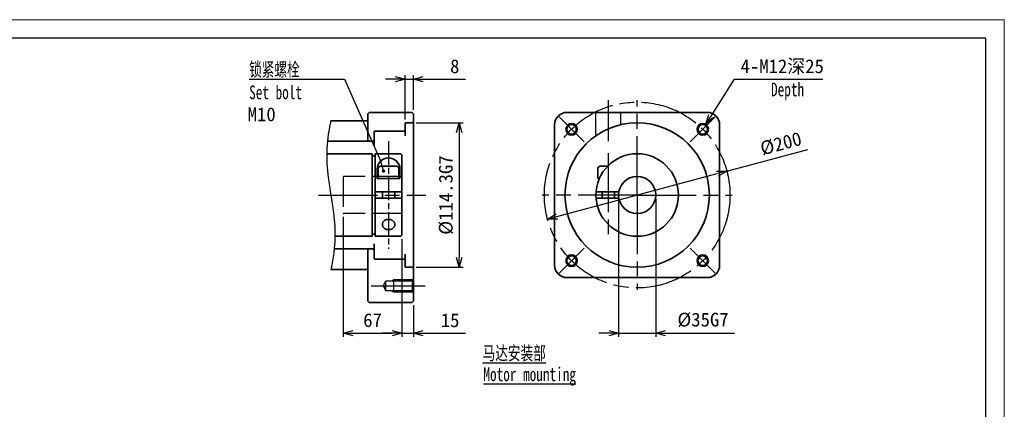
# Model space of a CAD drawing. Header units: millimetres. Extents: x 10021 to 11006, y -467 to 230.
# Tile 3 of 3: x 10379 to 11006, y -18 to 230. Entities that reach past the tile are written whole.
import ezdxf
from ezdxf.enums import TextEntityAlignment as Align

# ---------------------------------------------------------------- set-up
doc = ezdxf.new("R2010")
doc.units = ezdxf.units.MM
doc.linetypes.add('AM_ISO02W050x2', pattern=[3.75, 3, -0.75])
doc.linetypes.add('AM_ISO08W050x2', pattern=[9, 6, -0.75, 1.5, -0.75])
doc.layers.get('0').update_dxf_attribs({"lineweight": 0})
for name, color, linetype, lineweight in [('AM_0', 7, 'Continuous', 50), ('SYMBOL_VR', 7, 'Continuous', 25), ('图框_外框线', 7, 'Continuous', 18)]:
    doc.layers.add(name, color=color, linetype=linetype, lineweight=lineweight)
doc.styles.get("Standard").update_dxf_attribs({"font": 'txt', "width": 0.707})

# ---------------------------------------------------------------- blocks, each defined once
blk = doc.blocks.new('_Open30')
at = {"color": 0, "linetype": 'ByBlock', "lineweight": -2}
for p, q in [((-1, 0.27), (0, 0)), ((0, 0), (-1, -0.27)), ((0, 0), (-1, 0))]:
    blk.add_line(p, q, dxfattribs=at)
blk = doc.blocks.new('A3-123_アダプタタイプ_ブッシュ無し')
at = {"layer": 'SYMBOL_VR'}
h = blk.add_hatch(color=3, dxfattribs=at)
edge = h.paths.add_edge_path(flags=0)
edge.add_arc((-114.71, -34.03), 0.446, 0, 360)
at = {"layer": 'SYMBOL_VR', "color": 3}
for p, q in [((-109.22, -20.96), (-109.22, -9.63)), ((-107.12, -18.44), (-107.12, -9.63)), ((-148.93, -10.63), (-124.67, -10.63)), ((-124.67, -10.63), (-115.37, -31.62)), ((-111.72, -10.63), (-114.22, -10.63)), ((-109.22, -10.63), (-107.12, -10.63)), ((-104.62, -10.63), (-93.87, -10.63)), ((-31.27, -20.04), (-25.31, -10.63)), ((-25.31, -10.63), (-2.81, -10.63)), ((-128.37, -22.39), (-128.43, -22.68)), ((-128.32, -22.1), (-128.37, -22.39)), ((-128.25, -21.8), (-128.32, -22.1)), ((-128.19, -21.51), (-128.25, -21.8)), ((-128.13, -21.22), (-128.19, -21.51)), ((-106.44, -21.75), (-94.44, -21.75)), ((-128.82, -25.03), (-128.86, -25.33)), ((-128.78, -24.74), (-128.82, -25.03)), ((-128.73, -24.44), (-128.78, -24.74)), ((-128.69, -24.15), (-128.73, -24.44)), ((-128.64, -23.85), (-128.69, -24.15)), ((-128.59, -23.56), (-128.64, -23.85)), ((-128.54, -23.27), (-128.59, -23.56)), ((-128.49, -22.97), (-128.54, -23.27)), ((-128.43, -22.68), (-128.49, -22.97)), ((-95.44, -24.25), (-95.44, -56.01)), ((-129.07, -27.41), (-129.09, -27.7)), ((-129.05, -27.11), (-129.07, -27.41)), ((-129.02, -26.81), (-129.05, -27.11)), ((-128.99, -26.52), (-129.02, -26.81)), ((-128.96, -26.22), (-128.99, -26.52)), ((-128.93, -25.92), (-128.96, -26.22)), ((-128.89, -25.63), (-128.93, -25.92)), ((-128.86, -25.33), (-128.89, -25.63)), ((-129.17, -29.19), (-129.18, -29.49)), ((-129.18, -29.49), (-129.18, -29.78)), ((-129.18, -29.78), (-129.18, -30.08)), ((-129.18, -30.08), (-129.18, -30.38)), ((-129.16, -28.89), (-129.17, -29.19)), ((-129.15, -28.6), (-129.16, -28.89)), ((-129.13, -28.3), (-129.15, -28.6)), ((-129.11, -28), (-129.13, -28.3)), ((-129.09, -27.7), (-129.11, -28)), ((-27.29, -34.03), (-6.66, -28.52)), ((-129.18, -30.38), (-129.18, -30.68)), ((-129.18, -30.68), (-129.17, -30.97)), ((-129.17, -30.97), (-129.17, -31.27)), ((-129.17, -31.27), (-129.15, -31.57)), ((-129.15, -31.57), (-129.14, -31.86)), ((-129.14, -31.86), (-129.13, -32.16)), ((-129.13, -32.16), (-129.11, -32.45)), ((-129.11, -32.45), (-129.09, -32.75)), ((-129.09, -32.75), (-129.07, -33.05)), ((-129.07, -33.05), (-129.04, -33.34)), ((-129.04, -33.34), (-129.02, -33.64)), ((-129.02, -33.64), (-128.99, -33.93)), ((-128.99, -33.93), (-128.96, -34.23)), ((-128.96, -34.23), (-128.93, -34.52)), ((-128.93, -34.52), (-128.9, -34.82)), ((-128.9, -34.82), (-128.86, -35.12)), ((-70.54, -45.58), (-29.71, -34.67)), ((-128.86, -35.12), (-128.83, -35.41)), ((-128.83, -35.41), (-128.79, -35.71)), ((-128.79, -35.71), (-128.75, -36)), ((-128.75, -36), (-128.71, -36.3)), ((-128.71, -36.3), (-128.67, -36.59)), ((-128.67, -36.59), (-128.63, -36.89)), ((-128.63, -36.89), (-128.59, -37.18)), ((-128.59, -37.18), (-128.54, -37.48)), ((-128.54, -37.48), (-128.5, -37.77)), ((-128.5, -37.77), (-128.45, -38.07)), ((-128.45, -38.07), (-128.41, -38.36)), ((-128.41, -38.36), (-128.36, -38.65)), ((-128.36, -38.65), (-128.32, -38.95)), ((-128.32, -38.95), (-128.27, -39.24)), ((-128.27, -39.24), (-128.22, -39.54)), ((-128.22, -39.54), (-128.18, -39.83)), ((-128.18, -39.83), (-128.13, -40.13)), ((-128.13, -40.13), (-128.08, -40.42)), ((-128.08, -40.42), (-128.04, -40.72)), ((-128.04, -40.72), (-127.99, -41.01)), ((-127.99, -41.01), (-127.94, -41.31)), ((-127.94, -41.31), (-127.9, -41.6)), ((-127.9, -41.6), (-127.85, -41.9)), ((-127.85, -41.9), (-127.8, -42.19)), ((-127.8, -42.19), (-127.76, -42.49)), ((-127.76, -42.49), (-127.72, -42.78)), ((-54.85, -41.13), (-54.85, -76.23)), ((-45.4, -41.13), (-45.4, -76.23)), ((-127.72, -42.78), (-127.67, -43.07)), ((-127.67, -43.07), (-127.63, -43.37)), ((-127.63, -43.37), (-127.59, -43.66)), ((-127.59, -43.66), (-127.55, -43.96)), ((-127.55, -43.96), (-127.51, -44.25)), ((-127.51, -44.25), (-127.47, -44.55)), ((-127.47, -44.55), (-127.43, -44.85)), ((-127.43, -44.85), (-127.4, -45.14)), ((-127.4, -45.14), (-127.36, -45.44)), ((-127.36, -45.44), (-127.33, -45.73)), ((-127.33, -45.73), (-127.3, -46.03)), ((-127.3, -46.03), (-127.27, -46.32)), ((-127.27, -46.32), (-127.24, -46.62)), ((-127.24, -46.62), (-127.22, -46.91)), ((-127.22, -46.91), (-127.19, -47.21)), ((-127.19, -47.21), (-127.17, -47.51)), ((-127.17, -47.51), (-127.15, -47.8)), ((-124.98, -45.64), (-124.98, -76.23)), ((-127.15, -47.8), (-127.13, -48.1)), ((-127.13, -48.1), (-127.12, -48.39)), ((-127.12, -48.39), (-127.1, -48.69)), ((-127.1, -48.69), (-127.09, -48.99)), ((-127.09, -48.99), (-127.08, -49.28)), ((-127.08, -49.28), (-127.08, -49.58)), ((-127.08, -49.58), (-127.08, -49.88)), ((-127.08, -49.88), (-127.08, -50.17)), ((-127.16, -52.55), (-127.19, -52.85)), ((-127.14, -52.26), (-127.16, -52.55)), ((-127.13, -51.96), (-127.14, -52.26)), ((-127.11, -51.66), (-127.13, -51.96)), ((-127.1, -51.36), (-127.11, -51.66)), ((-127.09, -51.07), (-127.1, -51.36)), ((-127.08, -50.77), (-127.09, -51.07)), ((-127.08, -50.17), (-127.08, -50.47)), ((-127.08, -50.47), (-127.08, -50.77)), ((-110.01, -51.32), (-110.01, -76.23)), ((-110.01, -51.32), (-110.01, -76.23)), ((-127.4, -54.93), (-127.44, -55.22)), ((-127.36, -54.63), (-127.4, -54.93)), ((-127.33, -54.33), (-127.36, -54.63)), ((-127.3, -54.04), (-127.33, -54.33)), ((-127.26, -53.74), (-127.3, -54.04)), ((-127.24, -53.44), (-127.26, -53.74)), ((-127.21, -53.15), (-127.24, -53.44)), ((-127.19, -52.85), (-127.21, -53.15)), ((-127.83, -57.58), (-127.88, -57.87)), ((-127.77, -57.28), (-127.83, -57.58)), ((-127.72, -56.99), (-127.77, -57.28)), ((-127.67, -56.7), (-127.72, -56.99)), ((-127.62, -56.4), (-127.67, -56.7)), ((-127.57, -56.11), (-127.62, -56.4)), ((-127.53, -55.81), (-127.57, -56.11)), ((-127.48, -55.52), (-127.53, -55.81)), ((-127.44, -55.22), (-127.48, -55.52)), ((-128.07, -58.74), (-128.13, -59.03)), ((-128, -58.45), (-128.07, -58.74)), ((-127.94, -58.16), (-128, -58.45)), ((-127.88, -57.87), (-127.94, -58.16)), ((-106.44, -58.51), (-94.44, -58.51)), ((-114.83, -63.23), (-114.12, -62)), ((-107.32, -62), (-114.12, -62)), ((-114.12, -64.46), (-114.12, -62)), ((-112.12, -64.73), (-112.12, -61.73)), ((-114.83, -63.23), (-114.12, -64.46)), ((-107.32, -64.46), (-114.12, -64.46)), ((-107.12, -68.16), (-107.12, -76.23)), ((-122.48, -75.23), (-112.51, -75.23)), ((-112.51, -75.23), (-115.01, -75.23)), ((-110.01, -75.23), (-107.12, -75.23)), ((-104.62, -75.23), (-93.87, -75.23)), ((-57.35, -75.23), (-59.85, -75.23)), ((-54.85, -75.23), (-45.4, -75.23)), ((-42.9, -75.23), (-25.32, -75.23))]:
    blk.add_line(p, q, dxfattribs=at)
at = {"layer": 'SYMBOL_VR', "color": 4, "linetype": 'AM_ISO08W050x2', "ltscale": 2.5}
for p, q in [((-57.48, -15.97), (-57.48, -26.43)), ((-50.12, -40.13), (-50.12, -15.97)), ((-63.65, -26.6), (-70.02, -20.24)), ((-36.6, -26.6), (-30.23, -20.24)), ((-57.48, -29.48), (-57.48, -50.78)), ((-131.28, -40.13), (-103.97, -40.13)), ((-50.12, -40.13), (-74.28, -40.13)), ((-50.12, -40.13), (-25.97, -40.13)), ((-50.12, -40.13), (-50.12, -64.28)), ((-63.65, -53.66), (-70.02, -60.02)), ((-36.6, -53.66), (-30.23, -60.02)), ((-117.83, -63.23), (-104.12, -63.23))]:
    blk.add_line(p, q, dxfattribs=at)
at = {"layer": 'SYMBOL_VR', "color": 4, "lineweight": 35}
for p, q in [((-118.36, -19.12), (-118.68, -19.44)), ((-118.68, -19.44), (-118.68, -26.47)), ((-107.44, -19.12), (-118.36, -19.12)), ((-107.44, -19.12), (-107.12, -19.44)), ((-107.12, -19.44), (-107.12, -67.16)), ((-67.98, -19.12), (-32.27, -19.12)), ((-118.68, -21.22), (-128.13, -21.22)), ((-109.22, -21.96), (-109.22, -25.11)), ((-107.44, -21.75), (-109.01, -21.75)), ((-107.12, -21.43), (-107.44, -21.75)), ((-71.13, -22.27), (-71.13, -57.98)), ((-29.12, -22.27), (-29.12, -57.98)), ((-117.1, -24.06), (-117.1, -27.73)), ((-109.54, -23.85), (-116.89, -23.85)), ((-109.22, -23.53), (-109.54, -23.85)), ((-117.42, -26.47), (-128.99, -26.47)), ((-117.42, -26.47), (-117.1, -26.16)), ((-117.63, -29.63), (-129.18, -29.63)), ((-117.63, -29.63), (-117.63, -50.63)), ((-110.33, -29.63), (-116.84, -29.63)), ((-116.84, -29.63), (-116.84, -50.63)), ((-110.33, -29.63), (-110.01, -29.94)), ((-110.01, -29.94), (-110.01, -50.32)), ((-116.84, -30.15), (-117.63, -30.15)), ((-116.31, -33.56), (-116.31, -35.93)), ((-116.05, -33.09), (-115.51, -32.78)), ((-116.05, -33.09), (-116.05, -35.93)), ((-111.35, -32.78), (-115.51, -32.78)), ((-110.8, -33.09), (-111.35, -32.78)), ((-110.8, -33.09), (-110.8, -35.93)), ((-110.54, -33.56), (-110.54, -35.93)), ((-60.1, -33.09), (-59.56, -32.78)), ((-60.1, -33.09), (-60.1, -35.93)), ((-59.56, -32.78), (-57.62, -32.78)), ((-110.54, -35.93), (-116.31, -35.93)), ((-60.1, -35.93), (-59.75, -35.93)), ((-110.01, -39.34), (-116.84, -39.34)), ((-115, -39.34), (-115, -40.92)), ((-111.85, -39.34), (-111.85, -40.92)), ((-60.6, -39.34), (-54.78, -39.34)), ((-59.05, -39.34), (-59.05, -40.92)), ((-55.9, -39.34), (-55.9, -40.92)), ((-110.01, -40.92), (-116.84, -40.92)), ((-60.6, -40.92), (-54.78, -40.92)), ((-114.99, -47.51), (-115, -47.63)), ((-115, -47.63), (-114.99, -47.74)), ((-114.98, -47.4), (-114.99, -47.51)), ((-114.95, -47.29), (-114.98, -47.4)), ((-114.91, -47.18), (-114.95, -47.29)), ((-114.85, -47.07), (-114.91, -47.18)), ((-114.79, -46.97), (-114.85, -47.07)), ((-114.72, -46.88), (-114.79, -46.97)), ((-114.63, -46.78), (-114.72, -46.88)), ((-114.54, -46.7), (-114.63, -46.78)), ((-114.44, -46.62), (-114.54, -46.7)), ((-114.33, -46.55), (-114.44, -46.62)), ((-114.21, -46.49), (-114.33, -46.55)), ((-114.09, -46.44), (-114.21, -46.49)), ((-113.96, -46.39), (-114.09, -46.44)), ((-113.83, -46.36), (-113.96, -46.39)), ((-113.7, -46.34), (-113.83, -46.36)), ((-113.56, -46.32), (-113.7, -46.34)), ((-113.43, -46.32), (-113.56, -46.32)), ((-113.29, -46.32), (-113.43, -46.32)), ((-113.15, -46.34), (-113.29, -46.32)), ((-113.02, -46.36), (-113.15, -46.34)), ((-112.89, -46.39), (-113.02, -46.36)), ((-112.76, -46.44), (-112.89, -46.39)), ((-112.64, -46.49), (-112.76, -46.44)), ((-112.52, -46.55), (-112.64, -46.49)), ((-112.41, -46.62), (-112.52, -46.55)), ((-112.31, -46.7), (-112.41, -46.62)), ((-112.22, -46.78), (-112.31, -46.7)), ((-112.13, -46.88), (-112.22, -46.78)), ((-112.06, -46.97), (-112.13, -46.88)), ((-112, -47.07), (-112.06, -46.97)), ((-111.95, -47.18), (-112, -47.07)), ((-111.9, -47.29), (-111.95, -47.18)), ((-111.87, -47.4), (-111.9, -47.29)), ((-111.86, -47.51), (-111.87, -47.4)), ((-111.85, -47.63), (-111.86, -47.51)), ((-111.86, -47.74), (-111.85, -47.63)), ((-111.85, -47.63), (-111.85, -47.63)), ((-116.84, -50.11), (-117.63, -50.11)), ((-114.99, -47.74), (-114.98, -47.86)), ((-114.98, -47.86), (-114.95, -47.97)), ((-114.95, -47.97), (-114.91, -48.08)), ((-114.91, -48.08), (-114.85, -48.18)), ((-114.85, -48.18), (-114.79, -48.28)), ((-114.79, -48.28), (-114.72, -48.38)), ((-114.72, -48.38), (-114.63, -48.47)), ((-114.63, -48.47), (-114.54, -48.56)), ((-114.54, -48.56), (-114.44, -48.63)), ((-114.44, -48.63), (-114.33, -48.7)), ((-114.33, -48.7), (-114.21, -48.77)), ((-114.21, -48.77), (-114.09, -48.82)), ((-114.09, -48.82), (-113.96, -48.86)), ((-113.96, -48.86), (-113.83, -48.9)), ((-113.83, -48.9), (-113.7, -48.92)), ((-113.7, -48.92), (-113.56, -48.94)), ((-113.56, -48.94), (-113.43, -48.94)), ((-113.43, -48.94), (-113.29, -48.94)), ((-113.29, -48.94), (-113.15, -48.92)), ((-113.15, -48.92), (-113.02, -48.9)), ((-113.02, -48.9), (-112.89, -48.86)), ((-112.89, -48.86), (-112.76, -48.82)), ((-112.76, -48.82), (-112.64, -48.77)), ((-112.64, -48.77), (-112.52, -48.7)), ((-112.52, -48.7), (-112.41, -48.63)), ((-112.41, -48.63), (-112.31, -48.56)), ((-112.31, -48.56), (-112.22, -48.47)), ((-112.22, -48.47), (-112.13, -48.38)), ((-112.13, -48.38), (-112.06, -48.28)), ((-112.06, -48.28), (-112, -48.18)), ((-112, -48.18), (-111.95, -48.08)), ((-111.95, -48.08), (-111.9, -47.97)), ((-111.9, -47.97), (-111.87, -47.86)), ((-111.87, -47.86), (-111.86, -47.74)), ((-117.63, -50.63), (-127.08, -50.63)), ((-117.1, -56.2), (-117.1, -52.52)), ((-110.33, -50.63), (-116.84, -50.63)), ((-110.33, -50.63), (-110.01, -50.32)), ((-117.42, -53.78), (-127.27, -53.78)), ((-118.68, -67.16), (-118.68, -53.78)), ((-117.42, -53.78), (-117.1, -54.1)), ((-109.22, -58.3), (-109.22, -55.15)), ((-109.54, -56.41), (-116.89, -56.41)), ((-109.22, -56.72), (-109.54, -56.41)), ((-118.68, -59.03), (-128.13, -59.03)), ((-107.44, -58.51), (-109.01, -58.51)), ((-107.12, -58.82), (-107.44, -58.51)), ((-112.12, -61.73), (-112.62, -62)), ((-107.17, -61.73), (-112.12, -61.73)), ((-107.32, -62), (-107.12, -61.66)), ((-107.32, -62), (-107.32, -64.46)), ((-67.98, -61.13), (-32.27, -61.13)), ((-112.12, -64.73), (-112.62, -64.46)), ((-107.17, -64.73), (-112.12, -64.73)), ((-107.32, -64.46), (-107.12, -64.81)), ((-118.68, -67.16), (-118.36, -67.48)), ((-107.44, -67.48), (-118.36, -67.48)), ((-107.44, -67.48), (-107.12, -67.16))]:
    blk.add_line(p, q, dxfattribs=at)
at = {"layer": 'SYMBOL_VR', "color": 6, "linetype": 'AM_ISO02W050x2', "ltscale": 2.5}
for p, q in [((-60.63, -25.04), (-60.63, -19.12)), ((-54.32, -22.23), (-54.32, -19.12)), ((-124.98, -35.61), (-124.98, -44.64)), ((-110.01, -35.4), (-124.77, -35.4)), ((-110.01, -44.85), (-124.77, -44.85))]:
    blk.add_line(p, q, dxfattribs=at)
at = {"layer": 'SYMBOL_VR', "color": 4, "linetype": 'AM_ISO08W050x2'}
for p, q in [((-113.43, -26.47), (-113.43, -53.78)), ((-107.12, -40.13), (-107.12, -40.13))]:
    blk.add_line(p, q, dxfattribs=at)
at = {"layer": 'SYMBOL_VR', "color": 3, "linetype": 'Continuous'}
blk.add_line((-114.82, -33.6), (-115.37, -31.62), dxfattribs=at)
at = {"layer": 'SYMBOL_VR', "color": 4, "linetype": 'AM_ISO08W050x2', "ltscale": 2.5}
blk.add_circle((-50.12, -40.13), 23.63, dxfattribs=at)
at = {"layer": 'SYMBOL_VR', "color": 4, "lineweight": 35}
for centre, radius in [((-50.12, -40.13), 18.38), ((-66.83, -23.42), 1.23), ((-33.41, -23.42), 1.23), ((-50.12, -40.13), 10.5), ((-50.12, -40.13), 4.73), ((-66.83, -56.84), 1.23), ((-33.41, -56.84), 1.23)]:
    blk.add_circle(centre, radius, dxfattribs=at)
for centre, radius, start, end in [((-67.98, -22.27), 3.15, 90, 180), ((-32.27, -22.27), 3.15, 0, 90), ((-109.01, -21.96), 0.21, 90, 180), ((-116.89, -24.06), 0.21, 90, 180), ((-113.43, -33.56), 2.89, 0, 180), ((-116.89, -56.2), 0.21, 180, 270), ((-109.01, -58.3), 0.21, 180, 270), ((-67.98, -57.98), 3.15, 180, 270), ((-32.27, -57.98), 3.15, 270, 0)]:
    blk.add_arc(centre, radius, start, end, dxfattribs=at)
at = {"layer": 'SYMBOL_VR', "color": 3}
for centre in [(-66.83, -23.42), (-33.41, -23.42), (-66.83, -56.84), (-33.41, -56.84)]:
    blk.add_arc(centre, 1.5, 45, 44.99, dxfattribs=at)
at = {"layer": 'SYMBOL_VR', "color": 6, "linetype": 'AM_ISO02W050x2'}
for centre, start, end in [((-124.77, -35.61), 90, 180), ((-124.77, -44.64), 180, 270)]:
    blk.add_arc(centre, 0.21, start, end, dxfattribs=at)
at = {"layer": 'SYMBOL_VR', "color": 3, "xscale": 2.5, "yscale": 2.5, "zscale": 2.5}
for p in [(-109.22, -10.63), (-110.01, -75.23), (-110.01, -75.23), (-54.85, -75.23)]:
    blk.add_blockref('_Open30', p, dxfattribs=at)
at = {"layer": 'SYMBOL_VR', "color": 3}
for p, xscale, yscale, zscale, rotation in [((-107.12, -10.63), 2.5, 2.5, 2.5, 180), ((-32.61, -22.15), 2.5, 2.5, 2.5, 237.6322081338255), ((-95.44, -21.75), 2.500000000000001, 2.500000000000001, 2.500000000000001, 90), ((-27.29, -34.03), 2.5, 2.5, 2.5, 14.95479848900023), ((-72.95, -46.23), 2.500000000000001, 2.500000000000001, 2.500000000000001, 194.9547984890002), ((-95.44, -58.51), 2.5, 2.5, 2.5, 270), ((-124.98, -75.23), 2.5, 2.5, 2.5, 180), ((-107.12, -75.23), 2.5, 2.5, 2.5, 180), ((-45.4, -75.23), 2.5, 2.5, 2.5, 180)]:
    blk.add_blockref('_Open30', p, dxfattribs=dict(at, xscale=xscale, yscale=yscale, zscale=zscale, rotation=rotation))
at = {"layer": 'SYMBOL_VR', "color": 2, "insert": (-148.93, -6.43), "char_height": 3.5, "attachment_point": 1}
blk.add_mtext('锁紧螺栓\\PSet bolt', dxfattribs=at)
at = {"layer": 'SYMBOL_VR', "color": 2, "char_height": 3.5, "attachment_point": 1}
for s, width, insert in [('Depth', 27.8992, (-16.03, -11.53)), ('{\\L马达安装部}', 29.3546, (-89.47, -78.57)), ('{\\LMotor mounting}', 35.4402, (-89.27, -83.96))]:
    blk.add_mtext_dynamic_manual_height_columns(s, width=width, gutter_width=17.5, heights=[0], dxfattribs=dict(at, insert=insert))
at = {"layer": 'SYMBOL_VR', "lineweight": 25}
for tag, p in [('2', (-95.37, -7.38)), ('4', (-2.57, -7.38)), ('5', (-26.82, -71.81)), ('7', (-95.37, -71.98))]:
    blk.add_attdef(tag, text='', height=3.5, dxfattribs=at).set_placement(p, align=Align.MIDDLE_RIGHT)
blk.add_attdef('8', text='', height=3.5, dxfattribs=at).set_placement((-149.31, -19.6), align=Align.MIDDLE_LEFT)
blk.add_attdef('3', text='', height=3.5, rotation=14.9548, dxfattribs=at).set_placement((-8.37, -25.62), align=Align.MIDDLE_RIGHT)
blk.add_attdef('1', text='', height=3.5, rotation=90, dxfattribs=at).set_placement((-98.86, -40.13), align=Align.MIDDLE)
blk.add_attdef('6', text='', height=3.5, dxfattribs=at).set_placement((-117.5, -71.98), align=Align.MIDDLE)

msp = doc.modelspace()

# ---------------------------------------------------------------- linework, layer by layer
at = {"layer": '图框_外框线', "color": 3}
msp.add_lwpolyline([(10020.6135, -466.9899), (11006.2363, -466.9899), (11006.2363, 229.9862), (10020.6135, 229.9862)], close=True, dxfattribs=at)
at = {"layer": '图框_外框线', "color": 3, "lineweight": 25}
msp.add_lwpolyline([(10079.2816, -455.2563), (10994.5027, -455.2563), (10994.5027, 218.2526), (10079.2816, 218.2526)], close=True, dxfattribs=at)

# ---------------------------------------------------------------- block references
at = {"layer": 'AM_0', "xscale": 2.5, "yscale": 2.5, "zscale": 2.5}
msp.add_blockref('A3-123_アダプタタイプ_ブッシュ無し', (10897.802, 218.8506), dxfattribs=at).add_auto_attribs({'1': '%%c114.3G7', '2': '8', '3': '%%c200', '4': '4-M12深25', '5': '%%c35G7', '6': '67', '7': '15', '8': 'M10'})

doc.saveas('drawing.dxf')
